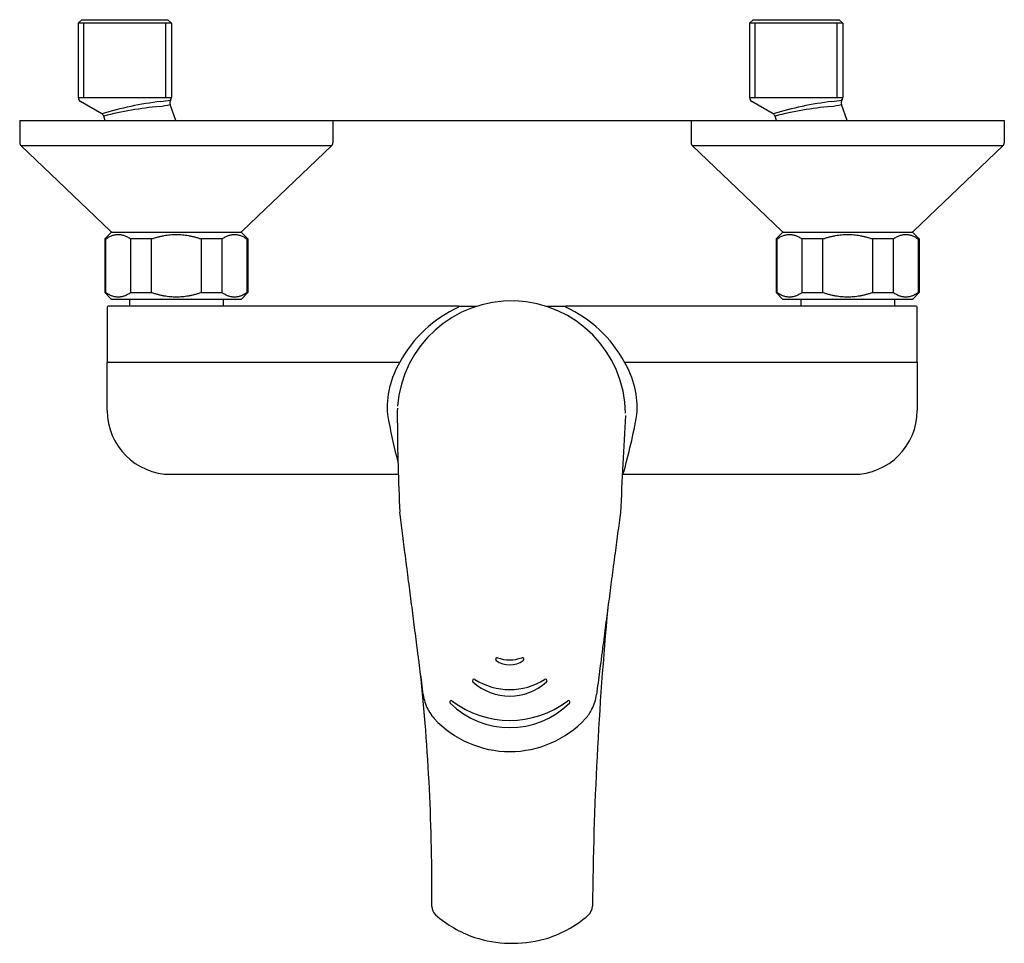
# Model space of a CAD drawing. Header units: millimetres. Extents: x -0.11 to 0.11, y -0.184 to 0.022.
import ezdxf

# ---------------------------------------------------------------- set-up
doc = ezdxf.new("R2010")
doc.units = ezdxf.units.MM
doc.layers.add('BLOCKS', color=3, linetype='Continuous')

msp = doc.modelspace()

# ---------------------------------------------------------------- linework, layer by layer
at = {"layer": 'BLOCKS'}
for p, q in [((-0.09610000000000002, 0.0225), (-0.09689999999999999, 0.02170000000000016)), ((-0.09610000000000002, 0.0225), (-0.0769000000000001, 0.0225)), ((-0.0769000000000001, 0.0225), (-0.07610000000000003, 0.02170000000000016)), ((0.05390000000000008, 0.0225), (0.05309999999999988, 0.02169999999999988)), ((0.05390000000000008, 0.0225), (0.07309999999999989, 0.0225)), ((0.07309999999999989, 0.0225), (0.07390000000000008, 0.02169999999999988)), ((-0.09689999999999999, 0.02170000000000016), (-0.09689999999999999, 0.005077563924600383)), ((-0.07610000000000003, 0.02170000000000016), (-0.09689999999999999, 0.02170000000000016)), ((-0.09567200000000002, 0.005077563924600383), (-0.09567200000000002, 0.02170000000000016)), ((-0.07732799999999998, 0.005077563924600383), (-0.07732799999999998, 0.02170000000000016)), ((-0.07610000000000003, 0.02170000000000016), (-0.07610000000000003, 0.005077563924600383)), ((0.07390000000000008, 0.02169999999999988), (0.05309999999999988, 0.02169999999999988)), ((0.05309999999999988, 0.02169999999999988), (0.05309999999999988, 0.005077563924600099)), ((0.054328, 0.005077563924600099), (0.054328, 0.02169999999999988)), ((0.07267200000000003, 0.005077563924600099), (0.07267200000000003, 0.02169999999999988)), ((0.07390000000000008, 0.02169999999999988), (0.07390000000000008, 0.005077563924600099)), ((-0.09689999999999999, 0.005077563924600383), (-0.07610000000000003, 0.005077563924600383)), ((0.05309999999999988, 0.005077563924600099), (0.07390000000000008, 0.005077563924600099)), ((-0.09166237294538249, 0.001478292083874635), (-0.09639972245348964, 0.004211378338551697)), ((-0.07508318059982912, 0), (-0.07640774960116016, 0.003570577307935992)), ((0.05833762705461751, 0.001478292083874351), (0.05360027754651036, 0.004211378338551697)), ((0.07491681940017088, 0), (0.07359225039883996, 0.003570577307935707)), ((-0.11, 0), (-0.11, -0.005)), ((-0.11, 0), (-0.04, 0)), ((-0.09086843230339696, 0), (-0.09122452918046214, 0.0009599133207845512)), ((-0.04, 0), (-0.04, -0.005)), ((-0.04, 0), (0.04, 0)), ((0.04, 0), (0.04, -0.005)), ((0.04, 0), (0.11, 0)), ((0.05913156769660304, 0), (0.05877547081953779, 0.0009599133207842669)), ((0.11, 0), (0.11, -0.005)), ((-0.04030945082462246, -0.005723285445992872), (-0.1096905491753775, -0.005723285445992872)), ((-0.08978983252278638, -0.02472328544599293), (-0.1096905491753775, -0.005723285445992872)), ((-0.06021016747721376, -0.02472328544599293), (-0.04030945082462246, -0.005723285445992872)), ((0.1096905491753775, -0.005723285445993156), (0.04030945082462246, -0.005723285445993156)), ((0.06021016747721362, -0.02472328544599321), (0.04030945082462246, -0.005723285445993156)), ((0.08978983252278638, -0.02472328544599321), (0.1096905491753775, -0.005723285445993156)), ((-0.08950000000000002, -0.025), (-0.09100000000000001, -0.02649999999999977)), ((-0.08950000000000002, -0.025), (-0.06050000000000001, -0.025)), ((-0.06050000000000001, -0.025), (-0.05899999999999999, -0.02649999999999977)), ((0.06049999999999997, -0.025), (0.05899999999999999, -0.02650000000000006)), ((0.06049999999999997, -0.025), (0.08950000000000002, -0.025)), ((0.08950000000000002, -0.025), (0.09100000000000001, -0.02650000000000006)), ((-0.09100000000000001, -0.02649999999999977), (-0.09100000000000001, -0.03849999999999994)), ((-0.09077426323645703, -0.02649999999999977), (-0.09100000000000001, -0.02649999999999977)), ((-0.09077426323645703, -0.03849999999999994), (-0.09077426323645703, -0.02649999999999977)), ((-0.08520649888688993, -0.02649999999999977), (-0.08520649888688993, -0.03849999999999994)), ((-0.08056776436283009, -0.02649999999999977), (-0.08520649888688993, -0.02649999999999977)), ((-0.08056776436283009, -0.03849999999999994), (-0.08056776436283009, -0.02649999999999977)), ((-0.06943223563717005, -0.02649999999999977), (-0.06943223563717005, -0.03849999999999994)), ((-0.06479350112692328, -0.02649999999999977), (-0.06943223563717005, -0.02649999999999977)), ((-0.06479350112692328, -0.03849999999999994), (-0.06479350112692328, -0.02649999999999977)), ((-0.05922573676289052, -0.02649999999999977), (-0.05922573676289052, -0.03849999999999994)), ((-0.05899999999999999, -0.02649999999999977), (-0.05922573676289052, -0.02649999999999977)), ((-0.05899999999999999, -0.02649999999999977), (-0.05899999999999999, -0.03849999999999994)), ((0.05899999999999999, -0.02650000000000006), (0.05899999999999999, -0.03850000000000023)), ((0.05922573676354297, -0.02650000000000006), (0.05899999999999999, -0.02650000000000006)), ((0.05922573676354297, -0.03850000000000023), (0.05922573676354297, -0.02650000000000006)), ((0.06943223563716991, -0.02650000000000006), (0.06479350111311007, -0.02650000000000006)), ((0.06479350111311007, -0.02650000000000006), (0.06479350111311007, -0.03850000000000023)), ((0.06943223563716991, -0.03850000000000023), (0.06943223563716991, -0.02650000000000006)), ((0.08056776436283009, -0.02650000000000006), (0.08056776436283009, -0.03850000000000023)), ((0.0852064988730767, -0.02650000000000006), (0.08056776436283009, -0.02650000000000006)), ((0.0852064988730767, -0.03850000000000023), (0.0852064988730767, -0.02650000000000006)), ((0.09077426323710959, -0.02650000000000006), (0.09077426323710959, -0.03850000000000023)), ((0.09100000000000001, -0.02650000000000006), (0.09077426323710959, -0.02650000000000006)), ((0.09100000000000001, -0.02650000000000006), (0.09100000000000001, -0.03850000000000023)), ((-0.09100000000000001, -0.03849999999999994), (-0.09077426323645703, -0.03849999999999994)), ((-0.08950000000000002, -0.04), (-0.09100000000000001, -0.03849999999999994)), ((-0.08520649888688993, -0.03849999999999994), (-0.08056776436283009, -0.03849999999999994)), ((-0.06943223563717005, -0.03849999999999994), (-0.06479350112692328, -0.03849999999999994)), ((-0.06050000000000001, -0.04), (-0.05899999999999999, -0.03849999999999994)), ((-0.05922573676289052, -0.03849999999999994), (-0.05899999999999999, -0.03849999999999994)), ((0.05899999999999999, -0.03850000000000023), (0.05922573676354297, -0.03850000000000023)), ((0.06049999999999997, -0.04), (0.05899999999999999, -0.03850000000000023)), ((0.06479350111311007, -0.03850000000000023), (0.06943223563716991, -0.03850000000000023)), ((0.08056776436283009, -0.03850000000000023), (0.0852064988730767, -0.03850000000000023)), ((0.08950000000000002, -0.04), (0.09100000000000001, -0.03850000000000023)), ((0.09077426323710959, -0.03850000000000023), (0.09100000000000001, -0.03850000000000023)), ((-0.0904596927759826, -0.04174999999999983), (-0.0904596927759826, -0.05402001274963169)), ((-0.01193713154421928, -0.04150000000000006), (-0.09020969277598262, -0.04149999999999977)), ((-0.06050000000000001, -0.04), (-0.08950000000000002, -0.04)), ((-0.0855, -0.04), (-0.0855, -0.04149999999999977)), ((-0.0645, -0.04), (-0.0645, -0.04149999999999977)), ((-0.01193713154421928, -0.04150000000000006), (-0.007768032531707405, -0.04150000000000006)), ((-0.01193713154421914, -0.04175000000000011), (-0.01193713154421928, -0.04150000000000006)), ((0.007474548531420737, -0.04150000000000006), (0.0120178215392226, -0.04150000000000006)), ((0.01201782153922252, -0.04175000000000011), (0.01201782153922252, -0.04150000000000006)), ((0.09029030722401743, -0.04150000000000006), (0.01201782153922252, -0.04150000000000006)), ((0.08950000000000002, -0.04), (0.06049999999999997, -0.04)), ((0.06450000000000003, -0.04), (0.06450000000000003, -0.04150000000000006)), ((0.08549999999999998, -0.04), (0.08549999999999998, -0.04150000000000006)), ((0.09054030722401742, -0.05402001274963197), (0.09054030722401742, -0.04175000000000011)), ((-0.0904596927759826, -0.05753226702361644), (-0.0904596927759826, -0.05402001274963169)), ((-0.09020969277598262, -0.05402001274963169), (-0.0904596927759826, -0.05402001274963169)), ((-0.09020969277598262, -0.05402001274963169), (-0.02502868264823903, -0.05402001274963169)), ((0.02510936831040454, -0.05402001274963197), (0.09029030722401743, -0.05402001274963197)), ((0.09054030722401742, -0.05402001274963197), (0.09029030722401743, -0.05402001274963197)), ((0.09054030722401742, -0.05402001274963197), (0.09054030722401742, -0.05753226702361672)), ((-0.0904596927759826, -0.06486116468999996), (-0.0904596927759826, -0.05753226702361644)), ((0.09054030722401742, -0.05753226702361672), (0.09054030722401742, -0.0648611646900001)), ((-0.07620969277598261, -0.07911116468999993), (-0.025432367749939, -0.07911116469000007)), ((0.02472289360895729, -0.07911116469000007), (0.07629030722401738, -0.07911116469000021))]:
    msp.add_line(p, q, dxfattribs=at)
for centre, radius, start, end in [((-0.09589999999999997, 0.005077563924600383), 0.0009999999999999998, 180, 240.018360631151), ((-0.08068018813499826, 0.02988779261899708), 0.02576741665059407, 274.81677589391, 279.8208447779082), ((-0.07546514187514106, 0.003917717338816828), 0.001004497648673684, 144.7139721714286, 200.2175536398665), ((-0.07710000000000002, 0.005077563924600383), 0.001, 324.5782966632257, 0), ((0.0540999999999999, 0.005077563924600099), 0.001, 180, 240.018360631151), ((0.0693198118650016, 0.02988779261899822), 0.02576741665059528, 274.81677589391, 279.8208447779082), ((0.0745348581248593, 0.003917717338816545), 0.001004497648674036, 144.7139721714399, 200.2175536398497), ((0.07290000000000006, 0.005077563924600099), 0.001, 324.5782966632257, 0), ((-0.06885935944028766, -0.07522019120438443), 0.08001646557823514, 96.93189840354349, 106.5575941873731), ((-0.07135255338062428, -0.07712938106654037), 0.08057811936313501, 95.26901737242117, 104.277444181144), ((-0.08054767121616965, 0.01838876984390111), 0.01538563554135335, 276.7015129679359, 285.6093540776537), ((0.08114064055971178, -0.07522019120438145), 0.08001646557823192, 96.93189840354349, 106.5575941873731), ((0.07864744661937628, -0.07712938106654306), 0.08057811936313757, 95.26901737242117, 104.277444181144), ((0.06945232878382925, 0.01838876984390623), 0.01538563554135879, 276.7015129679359, 285.6093540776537), ((-0.09216799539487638, 0.0006071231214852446), 0.001007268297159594, 20.50227165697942, 59.86931812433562), ((0.05783200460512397, 0.0006071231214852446), 0.001007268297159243, 20.50227165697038, 59.86931812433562), ((-0.109, -0.005), 0.001, 180, 226.3264034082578), ((-0.04100000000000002, -0.005), 0.001, 313.6735965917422, 0), ((0.04100000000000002, -0.005), 0.001, 180, 226.3264034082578), ((0.109, -0.005), 0.001, 313.6735965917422, 0), ((-0.08909928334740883, -0.02399999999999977), 0.001, 226.3264034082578, 270), ((-0.06090071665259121, -0.02399999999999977), 0.001, 270, 313.6735965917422), ((0.06090071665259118, -0.02400000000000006), 0.001, 226.3264034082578, 270), ((0.08909928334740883, -0.02400000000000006), 0.001, 270, 313.6735965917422), ((-0.09020969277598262, -0.04174999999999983), 0.00025, 90, 180), ((-0.0001420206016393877, -0.06586443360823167), 0.02551380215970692, 0.8865399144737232, 175.5931866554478), ((-0.0002033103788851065, -0.06738956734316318), 0.02819652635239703, 114.5857351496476, 151.6955828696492), ((0.0001893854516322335, -0.06749488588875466), 0.02832980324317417, 28.40122518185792, 65.33838242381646), ((0.09029030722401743, -0.04175000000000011), 0.00025, 0, 90), ((-0.008558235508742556, -0.06412344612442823), 0.01932239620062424, 148.4738817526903, 184.8871950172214), ((0.008638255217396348, -0.06412362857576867), 0.01932305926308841, 355.1135744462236, 31.52554687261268), ((-0.07620969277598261, -0.06486116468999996), 0.01425, 180, 270), ((0.09784632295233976, -0.04383422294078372), 0.127556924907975, 189.9021122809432, 194.785206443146), ((0.01551458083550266, -0.06602690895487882), 0.04115326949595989, 177.6527157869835, 181.3464879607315), ((2.437447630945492, -0.2024947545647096), 2.415944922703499, 176.7601708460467, 177.274936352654), ((-0.0961628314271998, -0.04416806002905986), 0.1259206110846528, 343.9853093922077, 350.1221215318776), ((0.07629030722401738, -0.0648611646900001), 0.01425, 270, 0), ((0.4251910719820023, -0.06471390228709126), 0.4508241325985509, 180.2900272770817, 182.9071919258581), ((0.8087949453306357, -0.1829257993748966), 0.7908475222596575, 174.6345245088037, 179.4725510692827), ((-0.003325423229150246, -0.1204239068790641), 0.0003503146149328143, 154.0230542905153, 233.4694252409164), ((-0.003328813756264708, -0.1204226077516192), 0.0003466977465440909, 69.32745443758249, 153.9706323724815), ((-0.0005138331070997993, -0.1166200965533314), 0.005080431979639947, 233.5258272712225, 306.4741727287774), ((-0.000514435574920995, -0.1128028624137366), 0.007776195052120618, 249.745987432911, 290.2540125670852), ((0.002300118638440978, -0.1204236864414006), 0.0003477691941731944, 26.14098986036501, 110.6369412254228), ((0.002298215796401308, -0.1204242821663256), 0.0003497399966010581, 306.5067779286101, 26.09125827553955), ((-0.4821974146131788, -0.1722628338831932), 0.4643074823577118, 359.5771512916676, 6.06003543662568), ((-0.008479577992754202, -0.1252165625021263), 0.0003512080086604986, 139.3608367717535, 226.942908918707), ((-0.008489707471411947, -0.1252127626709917), 0.0003410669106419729, 54.57695537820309, 138.7369358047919), ((-0.0005042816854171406, -0.1127866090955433), 0.01443011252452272, 237.337683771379, 302.662316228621), ((0.0074818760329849, -0.1252151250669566), 0.0003434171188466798, 41.44362772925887, 125.2941074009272), ((0.007474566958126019, -0.1252170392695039), 0.0003501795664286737, 312.9912203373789, 40.88685031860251), ((-0.0005030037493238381, -0.1166326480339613), 0.01206911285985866, 227.0957482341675, 312.9042517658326), ((0, -0.120301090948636), 0.01000998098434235, 213.1776714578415, 213.1801286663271), ((-0.009899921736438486, -0.1270619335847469), 0.01000738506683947, 187.3745718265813, 207.0880762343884), ((-0.01356065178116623, -0.1300351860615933), 0.0003513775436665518, 119.9122639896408, 225.4661213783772), ((-0.01357335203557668, -0.1300286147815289), 0.0003394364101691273, 48.68622509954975, 118.6070932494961), ((-0.0004882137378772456, -0.1127774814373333), 0.02131376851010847, 232.8851248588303, 307.1148751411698), ((0.01259809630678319, -0.1300316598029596), 0.0003424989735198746, 61.51765154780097, 131.1247123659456), ((0.01258857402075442, -0.1300355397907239), 0.0003505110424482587, 314.4723259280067, 60.45190128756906), ((0.00900449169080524, -0.1270653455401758), 0.009966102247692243, 332.8160983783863, 352.6113860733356), ((-0.01001393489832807, -0.1271252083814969), 0.009877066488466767, 207.0629718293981, 210.2898046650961), ((-0.000486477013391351, -0.1166203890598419), 0.01908345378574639, 225.7317444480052, 314.2682555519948), ((0.009887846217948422, -0.1275902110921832), 0.008940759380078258, 316.8767713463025, 333.2219614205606), ((-0.01113349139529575, -0.1278269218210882), 0.008555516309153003, 212.051638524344, 223.188787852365), ((-0.0004698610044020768, -0.1180465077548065), 0.0230247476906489, 222.772432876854, 317.1614691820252), ((-0.01517101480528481, -0.1756063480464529), 0.002732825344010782, 181.7423435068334, 225.0059072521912), ((0.01510587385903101, -0.1755341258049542), 0.002877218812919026, 312.3099173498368, 357.7799711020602), ((3.997124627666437e-05, -0.157992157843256), 0.02599934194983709, 228.748156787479, 251.1393141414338), ((4.031530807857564e-05, -0.1579915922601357), 0.02599998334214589, 285.7094394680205, 310.8390385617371), ((8.293117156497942e-05, -0.1564421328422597), 0.0274838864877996, 252.0991996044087, 284.7492751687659)]:
    msp.add_arc(centre, radius, start, end, dxfattribs=at)
for centre, major_axis, ratio, start_param, end_param in [((0.01702895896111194, -0.128105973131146), (0.001858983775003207, -0.0002409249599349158), 0.004675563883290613, 6.27340328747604, 6.283178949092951), ((-0.01428145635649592, -0.1298297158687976), (0.003653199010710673, -0.005728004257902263), 0.7101200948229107, 4.65769981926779, 4.677250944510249), ((-0.01400488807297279, -0.1296589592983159), (0.003744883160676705, -0.005840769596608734), 0.7421723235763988, 4.675515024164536, 4.700247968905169)]:
    msp.add_ellipse(centre, major_axis=major_axis, ratio=ratio, start_param=start_param, end_param=end_param, dxfattribs=at)
for points, weights in [([(-0.09077426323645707, -0.02649999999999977), (-0.08799038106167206, -0.02456250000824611), (-0.08520649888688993, -0.02649999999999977)], [1.435483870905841, 1.531182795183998, 1.435483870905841]), ([(-0.08056776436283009, -0.02649999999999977), (-0.07499999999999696, -0.02456249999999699), (-0.06943223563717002, -0.02649999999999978)], [1.435483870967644, 1.531182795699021, 1.435483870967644]), ([(-0.06479350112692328, -0.02649999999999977), (-0.06200961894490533, -0.02456250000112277), (-0.05922573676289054, -0.02649999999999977)], [1.435483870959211, 1.531182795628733, 1.435483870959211]), ([(0.05922573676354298, -0.02650000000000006), (0.06200961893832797, -0.02456250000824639), (0.06479350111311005, -0.02650000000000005)], [1.435483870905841, 1.531182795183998, 1.435483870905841]), ([(0.06943223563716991, -0.02650000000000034), (0.07500000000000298, -0.02456249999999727), (0.08056776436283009, -0.02650000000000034)], [1.435483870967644, 1.531182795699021, 1.435483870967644]), ([(0.0852064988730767, -0.02650000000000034), (0.08799038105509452, -0.02456250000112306), (0.0907742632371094, -0.02650000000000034)], [1.435483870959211, 1.531182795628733, 1.435483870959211]), ([(-0.08520649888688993, -0.03849999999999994), (-0.08799038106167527, -0.04043749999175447), (-0.09077426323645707, -0.03849999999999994)], [1.449596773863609, 1.54623655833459, 1.449596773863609]), ([(-0.06943223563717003, -0.03849999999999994), (-0.07500000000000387, -0.04043750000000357), (-0.08056776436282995, -0.03849999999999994)], [1.449596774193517, 1.546236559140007, 1.449596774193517]), ([(-0.05922573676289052, -0.03849999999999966), (-0.06200961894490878, -0.04043749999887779), (-0.06479350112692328, -0.03849999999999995)], [1.449596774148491, 1.546236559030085, 1.449596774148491]), ([(0.06479350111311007, -0.03850000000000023), (0.06200961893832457, -0.04043749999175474), (0.05922573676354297, -0.03850000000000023)], [1.449596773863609, 1.54623655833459, 1.449596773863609]), ([(0.08056776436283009, -0.03849999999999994), (0.07499999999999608, -0.04043750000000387), (0.06943223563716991, -0.03849999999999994)], [1.449596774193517, 1.546236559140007, 1.449596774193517]), ([(0.09077426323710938, -0.03850000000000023), (0.0879903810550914, -0.04043749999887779), (0.0852064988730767, -0.03850000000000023)], [1.449596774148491, 1.546236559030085, 1.449596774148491])]:
    msp.add_rational_spline(points, weights, degree=2, dxfattribs=at)
for points, knots in [([(0.02473089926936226, -0.0789075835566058), (0.0247404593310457, -0.07890752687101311), (0.02475001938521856, -0.07890746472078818), (0.02479680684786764, -0.07890713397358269), (0.02483402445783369, -0.07890678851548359), (0.02487119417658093, -0.07890636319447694)], [0.796513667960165, 0.796513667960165, 0.796513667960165, 0.796513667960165, 0.8268444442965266, 0.8268444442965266, 0.9449650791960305, 0.9449650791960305, 0.9449650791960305, 0.9449650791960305]), ([(-0.01982454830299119, -0.1283464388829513), (-0.01993733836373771, -0.1274756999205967), (-0.02004999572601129, -0.1266054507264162), (-0.0202751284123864, -0.1248656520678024), (-0.02038758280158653, -0.1239961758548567), (-0.02061210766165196, -0.1222586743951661), (-0.02072415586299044, -0.1213907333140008), (-0.02086420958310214, -0.1203058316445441), (-0.02089222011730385, -0.1200888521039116), (-0.02094824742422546, -0.1196548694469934), (-0.02097626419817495, -0.1194378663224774), (-0.02106033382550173, -0.1187867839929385), (-0.02111639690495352, -0.1183526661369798), (-0.02128434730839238, -0.1170512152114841), (-0.02139607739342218, -0.116184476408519), (-0.02161927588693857, -0.1144519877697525), (-0.02173075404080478, -0.1135862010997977), (-0.02206501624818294, -0.1109894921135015), (-0.02228731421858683, -0.1092613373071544), (-0.02273041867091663, -0.1058133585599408), (-0.02295124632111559, -0.1040933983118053), (-0.0232263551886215, -0.1019485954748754), (-0.02328132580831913, -0.1015199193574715), (-0.0233637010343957, -0.1008773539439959), (-0.02339115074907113, -0.1006632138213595), (-0.02344607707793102, -0.1002347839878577), (-0.02347355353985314, -0.1000204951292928), (-0.02352856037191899, -0.09959161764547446), (-0.02355608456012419, -0.09937706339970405), (-0.02361102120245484, -0.0989485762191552), (-0.02363844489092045, -0.09873458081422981), (-0.02372057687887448, -0.09809336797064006), (-0.02377514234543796, -0.09766694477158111), (-0.02393822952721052, -0.09639106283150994), (-0.02404536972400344, -0.095551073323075), (-0.02425640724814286, -0.093892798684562), (-0.02436030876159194, -0.0930744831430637), (-0.02456466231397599, -0.09146093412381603), (-0.02466511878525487, -0.09066567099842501), (-0.02486212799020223, -0.08910126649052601), (-0.02495869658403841, -0.0883320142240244), (-0.02505284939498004, -0.0875789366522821)], [0, 0, 0, 0, 0.06250000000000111, 0.06250000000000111, 0.1249999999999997, 0.1249999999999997, 0.1875000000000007, 0.1875000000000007, 0.2031249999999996, 0.2031249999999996, 0.218750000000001, 0.218750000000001, 0.249999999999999, 0.249999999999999, 0.3125, 0.3125, 0.3750000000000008, 0.3750000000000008, 0.5, 0.5, 0.6249999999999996, 0.6249999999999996, 0.65625, 0.65625, 0.671874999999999, 0.671874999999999, 0.6875000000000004, 0.6875000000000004, 0.7031249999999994, 0.7031249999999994, 0.7187500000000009, 0.7187500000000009, 0.7499999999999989, 0.7499999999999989, 0.8125, 0.8125, 0.8750000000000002, 0.8750000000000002, 0.9375000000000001, 0.9375000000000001, 1, 1, 1, 1]), ([(0.02423472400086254, -0.08763250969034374), (0.02413210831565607, -0.08838989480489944), (0.02402739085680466, -0.08916658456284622), (0.02381450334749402, -0.09075169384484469), (0.02370612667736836, -0.09156167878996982), (0.02348710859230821, -0.09320390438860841), (0.0233771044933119, -0.09403135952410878), (0.02315620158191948, -0.0956977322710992), (0.02304530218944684, -0.09653665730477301), (0.02287831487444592, -0.09780322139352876), (0.02282254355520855, -0.0982268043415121), (0.02273873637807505, -0.09886410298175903), (0.02271077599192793, -0.09907685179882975), (0.0226548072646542, -0.09950296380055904), (0.0226267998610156, -0.09971631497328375), (0.02257082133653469, -0.1001425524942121), (0.02254284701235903, -0.1003554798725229), (0.02248690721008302, -0.1007812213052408), (0.0224589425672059, -0.1009940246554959), (0.02237502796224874, -0.1016326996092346), (0.02231905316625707, -0.1020588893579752), (0.0220390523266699, -0.1041914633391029), (0.0218146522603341, -0.1059026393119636), (0.02136506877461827, -0.1093350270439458), (0.02113978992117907, -0.1110570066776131), (0.02080172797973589, -0.1136434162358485), (0.02068904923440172, -0.114505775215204), (0.02046372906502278, -0.1162314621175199), (0.02035108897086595, -0.1170948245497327), (0.02018218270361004, -0.1183912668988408), (0.02012589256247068, -0.1188237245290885), (0.02004145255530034, -0.1194722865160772), (0.02001330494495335, -0.1196884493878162), (0.01995700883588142, -0.1201207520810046), (0.01992886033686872, -0.1203368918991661), (0.01978811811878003, -0.1214175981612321), (0.0196755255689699, -0.1222821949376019), (0.01945040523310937, -0.1240130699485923), (0.01933787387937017, -0.1248792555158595), (0.01911284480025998, -0.126612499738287), (0.01900034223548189, -0.1274794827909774), (0.018887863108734, -0.1283469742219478)], [0, 0, 0, 0, 0.062499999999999, 0.062499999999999, 0.1250000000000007, 0.1250000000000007, 0.1874999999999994, 0.1874999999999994, 0.2500000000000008, 0.2500000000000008, 0.2812500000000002, 0.2812500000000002, 0.2968749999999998, 0.2968749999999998, 0.3124999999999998, 0.3124999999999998, 0.3281249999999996, 0.3281249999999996, 0.3437499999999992, 0.3437499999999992, 0.3750000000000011, 0.3750000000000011, 0.4999999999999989, 0.4999999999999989, 0.6249999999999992, 0.6249999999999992, 0.6875000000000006, 0.6875000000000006, 0.7499999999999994, 0.7499999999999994, 0.7812499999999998, 0.7812499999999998, 0.7968750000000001, 0.7968750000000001, 0.8125, 0.8125, 0.875, 0.875, 0.9375000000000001, 0.9375000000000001, 1, 1, 1, 1])]:
    msp.add_open_spline(points, degree=3, knots=knots, dxfattribs=at)
for points in [[(-0.0003577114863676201, -0.1357034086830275), (-0.0003577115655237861, -0.1357033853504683), (-0.0003577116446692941, -0.1357033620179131), (-0.0003577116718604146, -0.1357033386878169)], [(-0.0003537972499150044, -0.1346624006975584), (-0.0003537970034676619, -0.1346623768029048), (-0.0003537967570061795, -0.1346623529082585), (-0.0003537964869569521, -0.1346623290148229)], [(0.0002249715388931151, -0.1356902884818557), (0.0002249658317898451, -0.1356905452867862), (0.0002249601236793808, -0.1356908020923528), (0.0002249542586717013, -0.135691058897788)], [(0.0002266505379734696, -0.1356141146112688), (0.0002266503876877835, -0.1356141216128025), (0.0002266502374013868, -0.1356141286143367), (0.0002266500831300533, -0.135614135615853)], [(0.0002422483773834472, -0.1346500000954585), (0.0002422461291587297, -0.1346502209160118), (0.0002422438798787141, -0.1346504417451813), (0.0002422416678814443, -0.1346506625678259)]]:
    msp.add_open_spline(points, degree=3, dxfattribs=at)

doc.saveas('drawing.dxf')
